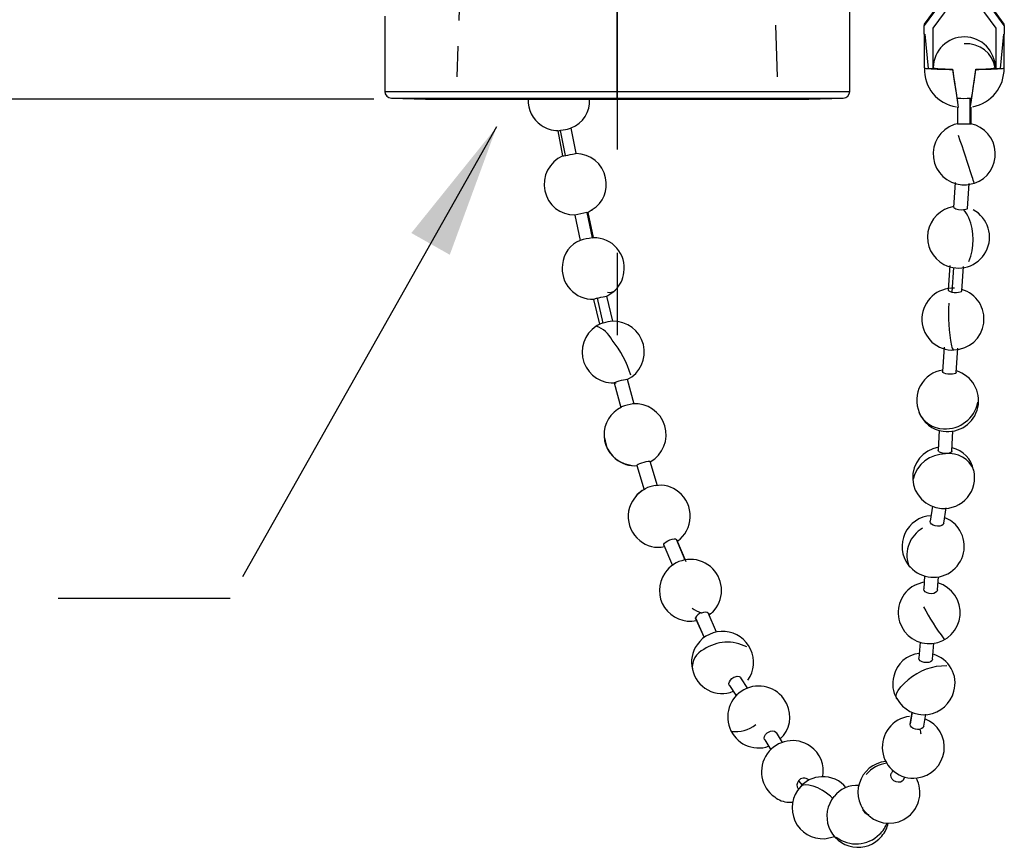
# Model space of a CAD drawing. Header units: millimetres. Extents: x 0 to 838, y 0 to 648.
# Tile 3 of 16: x 129 to 202, y 93 to 154. Entities that reach past the tile are written whole.
import ezdxf

# ---------------------------------------------------------------- set-up
doc = ezdxf.new("R2010")
doc.units = ezdxf.units.MM
doc.header["$LTSCALE"] = 3
doc.linetypes.add('CENTERX2', pattern=[20.32, 12.7, -2.54, 2.54, -2.54])
doc.linetypes.add('HIDDEN', pattern=[1.905, 1.27, -0.635])
doc.layers.add('CENTER', color=40, linetype='CENTERX2')
doc.layers.add('HIDDEN', color=102, linetype='HIDDEN')
doc.layers.add('DIMENSIONS', color=140, linetype='Continuous', lineweight=25)
doc.layers.add('TEXT', color=140, linetype='Continuous', lineweight=25)
doc.styles.add('SLDTEXTSTYLE0', font='TXT', dxfattribs={"width": 0.7})
doc.dimstyles.new('SLDDIMSTYLE1', dxfattribs={"dimtxt": 6.474023, "dimasz": 9.906, "dimexe": 0, "dimexo": 0.0625, "dimgap": 1.618506, "dimtad": 0, "dimtih": 1, "dimtoh": 1, "dimdec": 1, "dimrnd": 1e-09, "dimzin": 12, "dimdsep": 46, "dimtxsty": 'SLDTEXTSTYLE0', "dimsah": 1, "dimcen": 0.09, "dimadec": 0, "dimazin": 3, "dimtfac": 1, "dimtdec": 1, "dimtofl": 0, "dimtmove": 0, "dimatfit": 3, "dimfxl": 0, "dimfrac": 2, "dimtolj": 1, "dimtzin": 12, "dimarcsym": 0})
doc.dimstyles.new('SLDDIMSTYLE2', dxfattribs={"dimtxt": 0.18, "dimasz": 9.906, "dimexe": 0, "dimexo": 0.0625, "dimgap": 0, "dimtad": 0, "dimtih": 1, "dimtoh": 1, "dimdec": 0, "dimrnd": 1e-09, "dimzin": 0, "dimdsep": 46, "dimtxsty": 'Standard', "dimsah": 1, "dimcen": 0.09, "dimadec": 0, "dimazin": 0, "dimtfac": 9.906, "dimtdec": 0, "dimtofl": 0, "dimtmove": 0, "dimatfit": 3, "dimfxl": 0, "dimfrac": 2, "dimtolj": 1, "dimtzin": 0, "dimarcsym": 0})

# ---------------------------------------------------------------- blocks, each defined once
blk = doc.blocks.new('_D_10')
at = {"layer": 'DIMENSIONS'}
for p, q in [((145.577, 202.162), (88.955, 202.162)), ((98.48, 202.162), (98.48, 186.958)), ((88.861, 175.22), (86.687, 175.22)), ((86.687, 175.22), (86.687, 164.93)), ((108.099, 175.22), (110.273, 175.22)), ((110.273, 175.22), (110.273, 164.93)), ((86.687, 164.93), (88.861, 164.93)), ((110.273, 164.93), (108.099, 164.93)), ((98.48, 148.278), (98.48, 163.481)), ((155.576, 148.278), (88.955, 148.278))]:
    blk.add_line(p, q, dxfattribs=at)
for points in [[(98.48, 202.162), (96.956, 192.256), (100.004, 192.256)], [(98.48, 148.278), (100.004, 158.184), (96.956, 158.184)]]:
    blk.add_solid(points, dxfattribs=at)
at = {"layer": 'DIMENSIONS', "char_height": 6.35, "attachment_point": 1, "style": 'SLDTEXTSTYLE0'}
for s, insert in [('53.9', (88.861, 184.855)), ('2.12', (88.861, 173.116))]:
    blk.add_mtext(s, dxfattribs=dict(at, insert=insert))

msp = doc.modelspace()

# ---------------------------------------------------------------- linework, layer by layer
for p, q in [((173.517, 148.851), (173.517, 161.185)), ((198.471, 156.978), (196.153, 153.805)), ((198.471, 156.877), (196.153, 153.705)), ((202.059, 153.805), (199.741, 156.978)), ((202.059, 153.705), (199.741, 156.877)), ((190.662, 148.851), (190.662, 156.37)), ((199.106, 156.67), (196.788, 153.498)), ((199.106, 156.67), (201.424, 153.498)), ((156.372, 154.394), (156.372, 148.851)), ((196.153, 153.805), (196.153, 153.705)), ((196.153, 153.07), (196.153, 153.705)), ((196.788, 153.498), (196.788, 150.532)), ((201.424, 153.498), (201.424, 150.532)), ((202.059, 153.705), (202.059, 153.805)), ((202.059, 153.705), (202.059, 153.07)), ((196.153, 153.074), (196.153, 150.582)), ((196.153, 153.07), (196.196, 153.07)), ((196.196, 153.07), (196.44, 150.532)), ((201.772, 150.532), (202.016, 153.07)), ((202.016, 153.07), (202.059, 153.07)), ((202.059, 150.582), (202.059, 153.074)), ((196.153, 150.582), (196.153, 150.582)), ((196.44, 150.532), (196.788, 150.532)), ((196.788, 150.652), (196.861, 150.656)), ((198.249, 150.497), (198.249, 150.471)), ((199.963, 150.497), (199.963, 150.471)), ((201.424, 150.532), (201.772, 150.532)), ((156.372, 148.851), (173.517, 148.851)), ((173.517, 148.344), (173.517, 148.851)), ((173.517, 148.851), (190.662, 148.851)), ((156.866, 148.344), (159.386, 148.278)), ((156.866, 148.344), (173.517, 148.344)), ((159.386, 148.278), (173.517, 148.278)), ((159.399, 148.277), (173.517, 148.277)), ((173.517, 148.278), (173.517, 148.344)), ((173.517, 148.344), (190.167, 148.344)), ((173.517, 148.278), (187.647, 148.278)), ((173.517, 148.278), (173.517, 148.277)), ((173.517, 148.277), (187.634, 148.277)), ((187.647, 148.278), (190.167, 148.344)), ((198.569, 148.33), (198.598, 148.123)), ((198.598, 148.355), (198.598, 148.323)), ((198.598, 148.123), (198.598, 148.323)), ((199.545, 146.454), (199.545, 148.345)), ((199.614, 148.323), (199.614, 148.355)), ((199.614, 148.123), (199.643, 148.33)), ((199.614, 148.323), (199.614, 148.123)), ((198.598, 147.676), (198.598, 146.464)), ((199.55, 147.666), (199.6, 147.671)), ((199.614, 146.464), (199.614, 147.676)), ((169.13, 145.945), (169.49, 144.087)), ((169.31, 145.97), (169.67, 144.113)), ((170.487, 144.281), (170.127, 146.138)), ((198.612, 146.449), (198.355, 146.397)), ((198.326, 140.296), (198.452, 142.124)), ((199.339, 140.22), (199.465, 142.049)), ((170.384, 139.711), (170.782, 137.861)), ((171.264, 139.905), (171.661, 138.055)), ((171.365, 139.929), (171.675, 140.127)), ((171.775, 138.074), (171.377, 139.924)), ((171.514, 140.028), (171.693, 140.103)), ((198.032, 136.011), (197.908, 134.207)), ((198.205, 134.049), (198.328, 135.853)), ((198.922, 134.137), (199.045, 135.941)), ((173.196, 131.905), (172.757, 133.742)), ((171.769, 133.507), (172.207, 131.669)), ((172.026, 133.595), (172.464, 131.757)), ((197.624, 129.973), (197.506, 128.183)), ((198.151, 129.764), (198.342, 129.786)), ((198.52, 128.117), (198.638, 129.906)), ((173.295, 127.35), (173.776, 125.531)), ((174.759, 125.792), (174.277, 127.61)), ((197.256, 123.849), (197.184, 122.39)), ((198.198, 122.339), (198.271, 123.792)), ((174.97, 121.266), (175.499, 119.474)), ((176.474, 119.762), (175.945, 121.553)), ((175.599, 119.536), (175.373, 119.402)), ((196.753, 118.254), (196.584, 117.154)), ((197.589, 117), (197.761, 118.124)), ((177.88, 115.802), (177.883, 115.786)), ((177.88, 115.802), (178.569, 114.173)), ((178.527, 114.275), (177.888, 115.788)), ((176.952, 115.392), (177.587, 113.892)), ((194.978, 113.93), (195.123, 113.778)), ((196.181, 113.122), (196.125, 112.153)), ((197.14, 112.095), (197.194, 113.048)), ((180.846, 108.961), (180.212, 110.387)), ((180.285, 110.223), (180.521, 110.419)), ((180.525, 110.416), (180.541, 110.433)), ((179.277, 110.025), (179.926, 108.568)), ((179.284, 109.974), (179.913, 108.559)), ((195.853, 108.233), (195.759, 107.045)), ((196.772, 106.965), (196.867, 108.161)), ((183.155, 104.816), (182.64, 105.597)), ((181.792, 105.037), (182.307, 104.256)), ((195.112, 102.158), (195.261, 103.056)), ((195.256, 103.059), (195.115, 102.208)), ((196.117, 102.042), (196.261, 102.91)), ((184.389, 101.017), (184.842, 100.289)), ((185.705, 100.825), (185.253, 101.553)), ((193.846, 98.771), (193.737, 98.569)), ((194.632, 98.088), (194.735, 98.278)), ((186.885, 97.995), (187.144, 97.688)), ((186.471, 96.41), (186.152, 96.412)), ((186.158, 96.417), (186.47, 96.414))]:
    msp.add_line(p, q)
at = {"flags": 128}
for points in [[(199.545, 148.345), (199.587, 148.349), (199.599, 148.352)], [(169.31, 145.97), (169.366, 145.98), (169.521, 146.009), (169.688, 146.041), (169.849, 146.073), (169.985, 146.102), (170.08, 146.124), (170.125, 146.136), (170.125, 146.136)], [(198.604, 146.464), (198.601, 146.462), (198.649, 146.456), (198.749, 146.45), (198.888, 146.446), (199.053, 146.445), (199.223, 146.445), (199.38, 146.448), (199.506, 146.452), (199.545, 146.454)], [(199.545, 146.454), (199.587, 146.458), (199.613, 146.464)], [(169.67, 144.113), (169.726, 144.123), (169.881, 144.152), (170.049, 144.184), (170.209, 144.216), (170.345, 144.245), (170.44, 144.266), (170.485, 144.279), (170.481, 144.28)], [(198.936, 141.966), (199.264, 141.957), (199.856, 142.078)], [(199.061, 140.127), (199.105, 140.131), (199.231, 140.151), (199.312, 140.183), (199.337, 140.22)], [(171.264, 139.905), (171.329, 139.917), (171.375, 139.924), (171.371, 139.923)], [(171.661, 138.055), (171.726, 138.067), (171.772, 138.075), (171.771, 138.074)], [(172.026, 133.595), (172.148, 133.627), (172.313, 133.667), (172.473, 133.702), (172.609, 133.729), (172.706, 133.743), (172.754, 133.745), (172.751, 133.741)], [(172.739, 133.733), (173.269, 134.084), (173.371, 134.197)], [(197.915, 134.206), (197.911, 134.186), (197.959, 134.135), (198.058, 134.088), (198.198, 134.05), (198.205, 134.049)], [(198.205, 134.049), (198.362, 134.026), (198.532, 134.019), (198.688, 134.029), (198.814, 134.055), (198.895, 134.094), (198.919, 134.138)], [(172.228, 131.679), (172.025, 131.573), (171.972, 131.531)], [(198.514, 128.117), (198.517, 128.102), (198.469, 128.052), (198.37, 128.014), (198.23, 127.99), (198.066, 127.985), (197.896, 127.999), (197.74, 128.029), (197.614, 128.074), (197.533, 128.126), (197.506, 128.182), (197.507, 128.183)], [(173.295, 127.35), (173.318, 127.375), (173.394, 127.411), (173.514, 127.456), (173.664, 127.503), (173.829, 127.547), (173.988, 127.584), (174.125, 127.61), (174.224, 127.62), (174.273, 127.615), (174.271, 127.609)], [(198.193, 122.339), (198.195, 122.318), (198.147, 122.246), (198.048, 122.188), (197.908, 122.149), (197.744, 122.135), (197.574, 122.147), (197.417, 122.183), (197.291, 122.24), (197.21, 122.31), (197.183, 122.387), (197.184, 122.389)], [(174.021, 121.401), (174.607, 121.245), (175.021, 121.241)], [(174.97, 121.266), (174.99, 121.3), (175.063, 121.346), (175.18, 121.4), (175.328, 121.454), (175.491, 121.504), (175.65, 121.543), (175.788, 121.567), (175.888, 121.573), (175.94, 121.561), (175.939, 121.551)], [(197.587, 117), (197.587, 116.992), (197.54, 116.9), (197.441, 116.828), (197.302, 116.784), (197.139, 116.773), (196.97, 116.796), (196.815, 116.851), (196.689, 116.931), (196.609, 117.028), (196.582, 117.13), (196.589, 117.153)], [(176.952, 115.392), (176.955, 115.459), (177.011, 115.54), (177.112, 115.627), (177.249, 115.709), (177.404, 115.779), (177.562, 115.827), (177.703, 115.848), (177.813, 115.84), (177.878, 115.804), (177.88, 115.802)], [(195.112, 113.767), (195.088, 113.795), (194.988, 113.937)], [(196.154, 112.653), (196.017, 112.636), (195.423, 112.407)], [(197.134, 112.095), (197.137, 112.069), (197.089, 111.966), (196.989, 111.881), (196.85, 111.824), (196.686, 111.8), (196.516, 111.812), (196.359, 111.86), (196.233, 111.938), (196.152, 112.036), (196.125, 112.144), (196.127, 112.152)], [(179.705, 110.385), (179.748, 110.401), (179.904, 110.445), (180.042, 110.459), (180.148, 110.442), (180.208, 110.395), (180.209, 110.386)], [(180.521, 110.419), (180.556, 110.447), (180.814, 110.764)], [(179.29, 109.977), (179.276, 110.013), (179.277, 110.025)], [(197.685, 108.434), (197.674, 108.433), (197.609, 108.479)], [(196.767, 106.965), (196.769, 106.945), (196.721, 106.856), (196.622, 106.783), (196.483, 106.736), (196.319, 106.719), (196.149, 106.734), (195.992, 106.78), (195.866, 106.851), (195.786, 106.94), (195.759, 107.036), (195.762, 107.045)], [(181.796, 105.04), (181.779, 105.059), (181.755, 105.171), (181.782, 105.3), (181.859, 105.431), (181.975, 105.548), (182.119, 105.64), (182.216, 105.679), (182.368, 105.708), (182.504, 105.693), (182.607, 105.636), (182.634, 105.593)], [(194.121, 104.056), (194.117, 104.062), (194.077, 104.233), (194.115, 104.439), (194.23, 104.673), (194.418, 104.926), (194.671, 105.188), (194.98, 105.449)], [(184.393, 101.02), (184.378, 101.037), (184.354, 101.152), (184.382, 101.282), (184.459, 101.413), (184.578, 101.529), (184.723, 101.618), (184.821, 101.654), (184.976, 101.679), (185.113, 101.659), (185.217, 101.597), (185.246, 101.55)], [(195.112, 102.158), (195.112, 102.175), (195.121, 102.207)], [(195.866, 101.807), (195.832, 101.798), (195.669, 101.782), (195.5, 101.805), (195.344, 101.863), (195.219, 101.952), (195.139, 102.059), (195.112, 102.158)], [(196.117, 102.042), (196.117, 102.04), (196.07, 101.934), (195.971, 101.851), (195.866, 101.807)], [(194.631, 98.088), (194.623, 98.072), (194.527, 97.971), (194.393, 97.91), (194.236, 97.897), (194.073, 97.932), (193.922, 98.012), (193.801, 98.127), (193.723, 98.265), (193.697, 98.411), (193.726, 98.547), (193.741, 98.567)], [(187.025, 97.571), (187.16, 97.669), (187.374, 97.726), (187.639, 97.717), (187.944, 97.643), (188.278, 97.505), (188.628, 97.311)], [(188.815, 93.728), (189.544, 93.888), (189.558, 93.895)]]:
    msp.add_lwpolyline(points, dxfattribs=at)
for centre, radius, start, end in [((199.106, 150.582), 2.286, 359.47265, 179.4718), ((199.301, 150.238), 2.116, 8.78203, 95.63316), ((196.411, 151.211), 0.679, 247.71454, 272.48157), ((198.949, 150.454), 2.781, 177.33217, 261.34718), ((198.411, 181.923), 31.452, 266.40769, 269.7044), ((198.041, 159.522), 9.027, 262.0223, 271.31845), ((276.919, 161), 79.369, 187.60398, 189.18596), ((362.764, 173.249), 166.085, 187.88287, 188.86085), ((61.343, 169.438), 139.912, 351.04767, 352.20861), ((98.865, 164.31), 102.038, 350.98977, 352.22028), ((199.213, 150.499), 2.829, 280.66687, 1.65527), ((200.306, 157.206), 6.717, 267.07753, 279.58172), ((199.76, 183.135), 32.665, 270.3568, 273.53111), ((201.801, 151.211), 0.679, 267.51843, 292.28546), ((156.88, 148.851), 0.508, 180, 268.5), ((190.154, 148.851), 0.508, 271.5, 0), ((159.399, 148.785), 0.508, 268.5, 270), ((169.113, 148.157), 2.176, 176.83683, 236.39768), ((169.386, 148.108), 2.087, 290.49451, 4.64668), ((187.634, 148.785), 0.508, 270, 271.5), ((199.106, 150.586), 2.319, 256.60534, 257.34878), ((199.129, 155.614), 7.281, 265.91517, 273.27549), ((199.106, 150.586), 2.319, 282.65122, 283.39466), ((169.103, 147.988), 2.031, 233.9858, 271.02581), ((168.988, 147.56), 1.622, 275.32275, 281.45188), ((199.092, 144.24), 2.279, 108.85528, 266.08039), ((199.121, 144.231), 2.275, 288.8496, 77.95127), ((75.65, 102.903), 130.225, 17.72062, 19.13302), ((170.405, 141.998), 2.278, 113.49366, 192.08744), ((169.364, 145.609), 1.527, 274.71257, 281.55848), ((170.491, 142.063), 2.196, 10.74336, 90.37806), ((170.564, 141.963), 2.146, 301.18273, 13.73248), ((196.348, 141.314), 3.565, 12.23834, 20.11564), ((170.343, 141.938), 2.206, 190.90799, 271.18054), ((198.669, 138.099), 2.277, 98.56242, 242.17732), ((198.882, 141.033), 0.924, 233.00947, 281.17245), ((174.625, 122.542), 17.685, 100.95879, 103.87649), ((198.684, 138.101), 2.286, 241.8737, 61.8737), ((197.544, 138.765), 2.039, 21.58619, 41.92334), ((195.601, 137.912), 4.16, 337.36058, 22.67019), ((175.144, 120.115), 18.274, 100.98695, 103.79345), ((171.819, 135.829), 2.22, 351.22763, 91.27262), ((171.58, 135.908), 2.108, 112.0973, 175.12099), ((171.69, 135.758), 2.234, 171.53105, 272.62599), ((171.898, 135.734), 2.129, 313.77863, 353.42876), ((198.269, 132.047), 2.286, 87.01891, 267.01891), ((172.938, 134.693), 0.67, 256.82651, 311.14634), ((198.294, 132.053), 2.268, 271.19381, 73.77064), ((172.285, 132.419), 1.204, 102.44789, 115.40469), ((210.35, 132.469), 12.413, 176.53184, 191.06741), ((173.215, 129.618), 2.282, 123.01495, 275.80793), ((171.254, 129.561), 2.101, 26.82003, 70.12243), ((172.832, 130.195), 1.605, 103.24325, 112.14346), ((173.726, 127.543), 4.399, 97.24998, 106.65888), ((173.231, 129.624), 2.277, 296.57629, 91.51467), ((167.447, 125.806), 7.376, 16.56836, 39.61341), ((198.602, 130.112), 0.435, 183.34234, 233.42221), ((197.838, 126.081), 2.239, 98.33709, 203.93368), ((197.879, 126.039), 2.283, 261.42937, 73.50096), ((175.031, 122.773), 3.046, 96.48083, 113.19992), ((174.842, 123.524), 2.281, 299.10296, 94.84827), ((197.725, 126.384), 2.423, 266.23583, 349.06826), ((174.794, 123.519), 2.255, 115.1289, 249.95301), ((197.608, 125.983), 2.018, 204.09847, 268.81466), ((197.793, 125.893), 2.127, 199.79791, 263.13447), ((174.815, 123.475), 2.236, 184.31319, 275.27271), ((197.574, 120.364), 2.274, 99.59734, 266.19379), ((197.673, 119.714), 2.394, 88.86354, 167.31584), ((198.016, 120.196), 1.935, 21.74495, 98.80677), ((197.759, 120.534), 2.075, 10.54262, 77.46207), ((197.606, 120.352), 2.264, 265.3622, 14.36505), ((176.571, 117.495), 2.252, 122.13716, 231.60405), ((176.501, 117.672), 2.089, 123.1797, 141.089), ((176.612, 117.51), 2.284, 97.60438, 117.17985), ((176.689, 117.737), 2.059, 48.79089, 100.53236), ((176.639, 117.519), 2.259, 305.0865, 51.49787), ((196.783, 115.295), 2.263, 93.47893, 217.10669), ((197.106, 115.62), 1.858, 33.90564, 73.00428), ((197.167, 114.64), 2.291, 119.69008, 197.88298), ((196.826, 115.29), 2.278, 221.58859, 36.8749), ((176.529, 117.292), 2.069, 229.02012, 283.16533), ((178.919, 112.044), 2.286, 325.96644, 145.96644), ((178.889, 112.038), 2.264, 145.41442, 281.79027), ((196.521, 110.403), 2.285, 118.7016, 73.53997), ((180.844, 113.34), 3.167, 235.25842, 248.91211), ((179.914, 109.703), 0.714, 107.01809, 153.10872), ((180.215, 110.748), 0.454, 274.78871, 313.01979), ((210.317, 118.28), 16.049, 207.63224, 217.63998), ((181.28, 106.735), 2.286, 325.1502, 145.1502), ((181.634, 105.15), 3.074, 62.36449, 124.21307), ((181.137, 106.784), 2.141, 144.02022, 195.43271), ((180.521, 106.354), 1.473, 114.7257, 185.59606), ((195.996, 105.263), 2.142, 95.59784, 167.72039), ((196.25, 105.225), 2.177, 343.56019, 75.32939), ((181.233, 106.641), 2.202, 191.18955, 292.50221), ((197.715, 102.321), 4.155, 88.60851, 131.16179), ((195.911, 105.155), 2.086, 164.32058, 211.56337), ((183.942, 102.709), 2.284, 25.0321, 288.87886), ((196.13, 105.148), 2.272, 208.51427, 346.27956), ((184.096, 102.69), 2.154, 312.09068, 27.22602), ((195.344, 100.481), 2.286, 96.94534, 276.94534), ((195.357, 100.473), 2.277, 276.64252, 68.05982), ((182.214, 104.115), 2.487, 263.09661, 307.86186), ((190.421, 100.771), 5.542, 6.85524, 10.76666), ((186.439, 98.68), 2.286, 54.95704, 234.95704), ((186.499, 98.724), 2.215, 349.09542, 55.56582), ((193.543, 97.161), 2.275, 95.68159, 229.99138), ((193.743, 96.879), 2.45, 97.89383, 139.82633), ((187.282, 97.72), 0.483, 46.17376, 145.30819), ((188.623, 96.21), 2.084, 91.26811, 139.59038), ((188.732, 96.159), 2.14, 38.48472, 94.14603), ((193.564, 97.138), 2.27, 229.21727, 27.73803), ((188.684, 95.997), 2.272, 136.49105, 273.29989), ((187.214, 97.682), 0.453, 136.43745, 215.83314), ((185.984, 93.121), 4.955, 46.09808, 57.73931), ((191.165, 95.578), 2.09, 85.21338, 142.83184), ((186.269, 98.263), 1.85, 231.85563, 266.54835), ((191.261, 95.384), 2.286, 140.40767, 320.40767), ((192.103, 96.032), 0.505, 179.64102, 267.34391), ((191.364, 95.64), 2.177, 313.46211, 340.28988), ((191.647, 95.191), 1.869, 317.40423, 351.06891), ((191.136, 95.808), 2.456, 233.13085, 314.62725)]:
    msp.add_arc(centre, radius, start, end)
for major_axis, start_param, end_param in [((-0.508, 3.577), 0.005493, 0.510853), ((0.508, 3.577), 5.772332, 6.277693)]:
    msp.add_ellipse((199.106, 144.546), major_axis=major_axis, ratio=0.00078, start_param=start_param, end_param=end_param)
at = {"layer": 'CENTER'}
msp.add_line((173.517, 182.655), (173.517, 130.88), dxfattribs=at)
at = {"layer": 'HIDDEN'}
for p, q in [((162.125, 163.605), (161.697, 149.93)), ((185.336, 149.93), (184.909, 163.605))]:
    msp.add_line(p, q, dxfattribs=at)

# ---------------------------------------------------------------- dimensions: what is measured, and where the dimension line sits
at = {"layer": 'DIMENSIONS'}
dim = msp.add_linear_dim(base=(98.48, 202.162), p1=(159.386, 148.278), p2=(149.387, 202.162), angle=90, dimstyle='SLDDIMSTYLE1', dxfattribs=at)
dim.commit()
dim.dimension.update_dxf_attribs({"geometry": '_D_10', "text_midpoint": (98.48, 175.22), "dimtype": 160})

# ---------------------------------------------------------------- leaders
at = {"layer": 'TEXT', "linetype": 'CENTERX2', "lineweight": 18}
msp.add_leader([(164.623, 146.224), (144.961, 111.441), (132.297, 111.441)], dimstyle='SLDDIMSTYLE2', dxfattribs=at)

doc.saveas('drawing.dxf')
